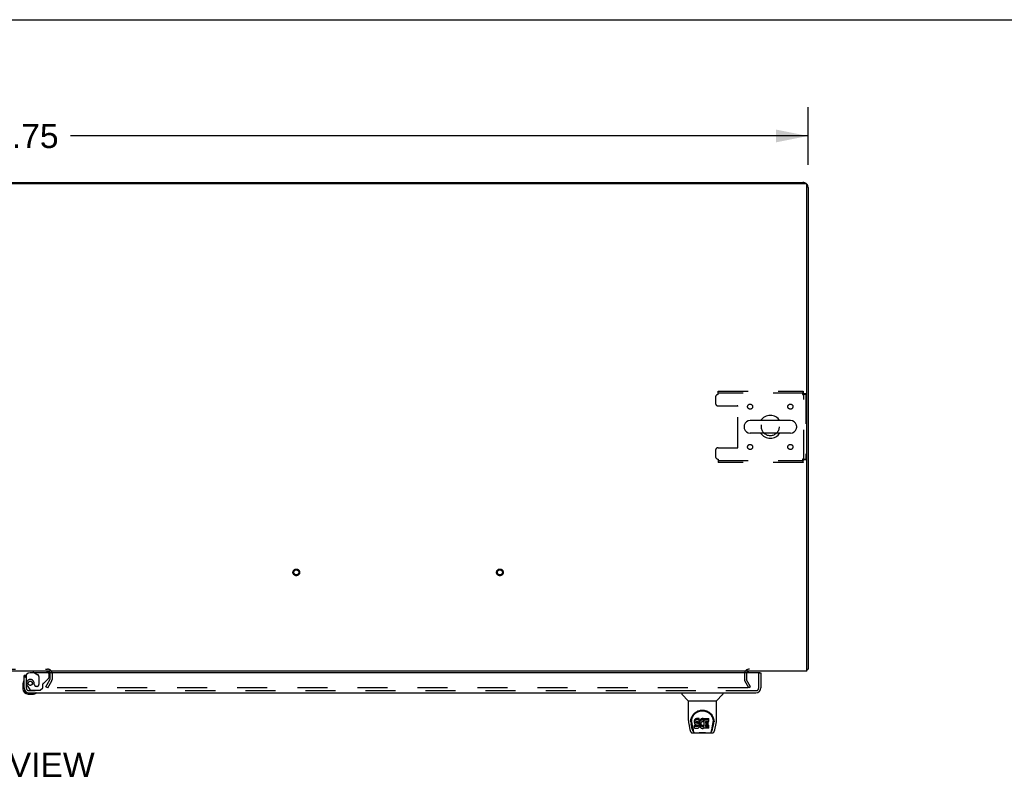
# Model space of a CAD drawing. Header units: inches. Extents: x 0 to 268, y 0 to 174.
# Tile 67 of 71: x 93 to 142, y 136 to 174. Entities that reach past the tile are written whole.
import ezdxf

# ---------------------------------------------------------------- set-up
doc = ezdxf.new("R2010")
doc.units = ezdxf.units.IN
doc.header["$LTSCALE"] = 14.749625
doc.header["$MEASUREMENT"] = 0
doc.linetypes.add('HIDDEN', pattern=[0.2, 0.1, -0.1])
doc.layers.get('0').update_dxf_attribs({"linetype": 'CONTINUOUS'})
for name, color, linetype in [('DEFAULT_2', 8, 'HIDDEN'), ('DIMENSIONS', 7, 'CONTINUOUS'), ('RIGHTHAND_DOOR_ASSEMBLY', 7, 'CONTINUOUS')]:
    doc.layers.add(name, color=color, linetype=linetype)
doc.styles.get("Standard").update_dxf_attribs({"font": 'arial.ttf'})
doc.dimstyles.new('DIMSTYLE_1', dxfattribs={"dimtxt": 1.183125, "dimasz": 1.5775, "dimexe": 0.09, "dimexo": 0.07, "dimgap": 0.0375, "dimtad": 0, "dimtih": 1, "dimtoh": 1, "dimzin": 4, "dimdsep": 46, "dimtxsty": 'Standard', "dimblk": '_FILLED', "dimblk1": '_FILLED', "dimblk2": '_FILLED', "dimcen": 0.09, "dimadec": 3, "dimazin": 1, "dimtfac": 1, "dimtdec": 3, "dimtofl": 0, "dimtmove": 0, "dimatfit": 3, "dimldrblk": '_FILLED', "dimfxl": 0, "dimtolj": 1, "dimtzin": 4, "dimarcsym": 0})

# ---------------------------------------------------------------- blocks, each defined once
blk = doc.blocks.new('_FILLED')
at = {"color": 0, "linetype": 'ByBlock'}
blk.add_solid([(0, 0), (-1, 0.2), (-1, -0.2)], dxfattribs=at)
blk = doc.blocks.new('*D1')
at = {"layer": 'DIMENSIONS', "color": 2, "linetype": 'Continuous'}
for p, q in [((54.158, 166.397), (54.158, 169.236)), ((131.908, 166.397), (131.908, 169.236)), ((54.158, 167.816), (90.375, 167.816)), ((131.908, 167.816), (95.692, 167.816))]:
    blk.add_line(p, q, dxfattribs=at)
at = {"layer": 'DIMENSIONS', "color": 2, "linetype": 'Continuous', "xscale": 1.5775, "yscale": 1.5775, "zscale": 1.5775, "rotation": 180}
blk.add_blockref('_FILLED', (54.158, 167.816), dxfattribs=at)
at = {"layer": 'DIMENSIONS', "color": 2, "linetype": 'Continuous', "xscale": 1.5775, "yscale": 1.5775, "zscale": 1.5775}
blk.add_blockref('_FILLED', (131.908, 167.816), dxfattribs=at)
at = {"layer": 'DIMENSIONS', "color": 2, "linetype": 'Continuous', "insert": (93.033, 168.408), "char_height": 1.1831, "width": 4.13434, "attachment_point": 2, "line_spacing_factor": 0.9}
blk.add_mtext('77.75', dxfattribs=at)

msp = doc.modelspace()

# ---------------------------------------------------------------- linework, layer by layer
at = {"color": 7, "linetype": 'Continuous'}
for p, q in [((0, 173.525), (268.175, 173.525)), ((61.658, 165.539), (124.408, 165.539)), ((124.408, 165.539), (124.408, 165.487)), ((131.042, 153.845), (129.067, 153.845)), ((128.767, 153.583), (128.767, 153.496)), ((131.342, 153.583), (131.342, 153.496)), ((131.042, 153.233), (129.067, 153.233)), ((131.856, 141.643), (131.908, 141.643))]:
    msp.add_line(p, q, dxfattribs=at)
at = {"color": 3, "linetype": 'Continuous'}
for p, q in [((54.27, 165.487), (131.796, 165.487)), ((124.408, 165.539), (131.662, 165.539)), ((131.856, 141.539), (131.856, 165.427)), ((131.908, 165.293), (131.908, 141.643)), ((131.856, 141.539), (54.21, 141.539))]:
    msp.add_line(p, q, dxfattribs=at)
for points in [[(131.856, 141.624), (131.856, 141.624), (131.861, 141.625), (131.865, 141.626), (131.869, 141.627), (131.873, 141.628)], [(131.873, 141.628), (131.881, 141.629), (131.884, 141.63), (131.888, 141.631), (131.891, 141.631), (131.894, 141.632), (131.896, 141.633), (131.899, 141.634), (131.901, 141.635), (131.903, 141.636), (131.905, 141.637), (131.906, 141.638), (131.907, 141.639), (131.908, 141.641), (131.908, 141.642), (131.908, 141.643)]]:
    msp.add_lwpolyline(points, dxfattribs=at)
for centre, radius, start, end in [((131.662, 165.293), 0.246, 50.5601, 90), ((131.796, 165.427), 0.06, 0, 90), ((131.662, 165.293), 0.246, 0, 39.4399), ((94.564, 141.424), 0.115, 18.2523, 64.7751), ((129.03, 141.397), 0.142, 90, 153.5334)]:
    msp.add_arc(centre, radius, start, end, dxfattribs=at)
at = {"color": 7, "linetype": 'Continuous'}
for centre, radius, start, end in [((129.067, 153.539), 0.306, 90, 164.3697), ((130.054, 153.539), 0.562, 32.9567, 147.0433), ((131.042, 153.539), 0.306, 15.6303, 90), ((128.911, 153.583), 0.144, 164.3697, 180), ((128.911, 153.496), 0.144, 180, 195.6303), ((129.067, 153.539), 0.306, 195.6303, 270), ((131.042, 153.539), 0.306, 270, 344.3697), ((131.198, 153.583), 0.144, 0, 15.6303), ((131.198, 153.496), 0.144, 344.3697, 360), ((130.054, 153.539), 0.562, 212.956, 327.044)]:
    msp.add_arc(centre, radius, start, end, dxfattribs=at)
at = {"layer": 'DEFAULT_2', "color": 8, "linetype": 'HIDDEN'}
for p, q in [((127.492, 155.289), (131.67, 155.289)), ((127.492, 155.122), (127.492, 155.289)), ((131.67, 155.289), (131.67, 155.185)), ((127.367, 154.997), (127.367, 154.696)), ((131.67, 155.185), (127.492, 155.185)), ((131.804, 155.155), (131.7, 155.155)), ((131.7, 151.923), (131.7, 155.155)), ((131.804, 155.155), (131.804, 151.923)), ((127.492, 154.571), (128.437, 154.571)), ((128.467, 152.538), (128.467, 154.541)), ((127.367, 152.383), (127.367, 152.081)), ((127.492, 152.508), (128.437, 152.508)), ((127.492, 151.956), (127.492, 151.789)), ((127.492, 151.893), (131.67, 151.893)), ((131.67, 151.789), (131.67, 151.893)), ((131.804, 151.923), (131.7, 151.923)), ((131.67, 151.789), (127.492, 151.789)), ((91.502, 141.643), (94.564, 141.643)), ((94.679, 141.424), (94.679, 141.135)), ((94.783, 141.424), (94.783, 141.135)), ((128.783, 141.397), (128.783, 141.135)), ((128.887, 141.397), (128.887, 141.135)), ((94.479, 140.779), (94.675, 141.119)), ((94.569, 140.727), (94.479, 140.779)), ((128.952, 140.727), (94.502, 140.727)), ((94.569, 140.727), (94.765, 141.067)), ((128.998, 140.727), (128.802, 141.067)), ((129.088, 140.779), (128.892, 141.119)), ((129.088, 140.779), (128.998, 140.727))]:
    msp.add_line(p, q, dxfattribs=at)
for points in [[(131.67, 155.289), (131.668, 155.288), (131.666, 155.285), (131.663, 155.28), (131.661, 155.273), (131.659, 155.264), (131.656, 155.253), (131.654, 155.24), (131.651, 155.227), (131.649, 155.211), (131.647, 155.195), (131.644, 155.178), (131.642, 155.16), (131.64, 155.141), (131.637, 155.122)], [(131.67, 155.185), (131.668, 155.185), (131.666, 155.184), (131.663, 155.182), (131.661, 155.179), (131.659, 155.176), (131.656, 155.172), (131.654, 155.167), (131.651, 155.162), (131.649, 155.156), (131.647, 155.15), (131.644, 155.143), (131.642, 155.136), (131.64, 155.129), (131.637, 155.122)], [(131.637, 155.122), (131.656, 155.125), (131.674, 155.127), (131.692, 155.129), (131.71, 155.132), (131.726, 155.134), (131.741, 155.137), (131.755, 155.139), (131.768, 155.141), (131.779, 155.144), (131.788, 155.146), (131.795, 155.148), (131.8, 155.151), (131.803, 155.153), (131.804, 155.155)], [(131.637, 155.122), (131.644, 155.125), (131.651, 155.127), (131.658, 155.129), (131.665, 155.132), (131.671, 155.134), (131.677, 155.137), (131.682, 155.139), (131.687, 155.141), (131.691, 155.144), (131.694, 155.146), (131.697, 155.148), (131.699, 155.151), (131.7, 155.153), (131.7, 155.155)], [(131.804, 151.923), (131.803, 151.926), (131.8, 151.928), (131.795, 151.93), (131.788, 151.933), (131.779, 151.935), (131.768, 151.938), (131.755, 151.94), (131.741, 151.942), (131.726, 151.945), (131.71, 151.947), (131.692, 151.949), (131.674, 151.952), (131.656, 151.954), (131.637, 151.956)], [(131.637, 151.956), (131.64, 151.949), (131.642, 151.942), (131.644, 151.936), (131.647, 151.929), (131.649, 151.923), (131.651, 151.917), (131.654, 151.912), (131.656, 151.907), (131.659, 151.903), (131.661, 151.9), (131.663, 151.897), (131.666, 151.895), (131.668, 151.894), (131.67, 151.893)], [(131.7, 151.923), (131.7, 151.926), (131.699, 151.928), (131.697, 151.93), (131.694, 151.933), (131.691, 151.935), (131.687, 151.938), (131.682, 151.94), (131.677, 151.942), (131.671, 151.945), (131.665, 151.947), (131.658, 151.949), (131.651, 151.952), (131.644, 151.954), (131.637, 151.956)], [(131.637, 151.956), (131.64, 151.938), (131.642, 151.919), (131.644, 151.901), (131.647, 151.884), (131.649, 151.868), (131.651, 151.852), (131.654, 151.838), (131.656, 151.826), (131.659, 151.815), (131.661, 151.806), (131.663, 151.799), (131.666, 151.794), (131.668, 151.79), (131.67, 151.789)], [(128.972, 140.744), (128.972, 140.742), (128.971, 140.74), (128.971, 140.739), (128.97, 140.737), (128.969, 140.735), (128.967, 140.733), (128.966, 140.732), (128.964, 140.731), (128.962, 140.73), (128.96, 140.729), (128.958, 140.728), (128.956, 140.727), (128.954, 140.727), (128.952, 140.727)], [(128.97, 140.752), (128.971, 140.75), (128.971, 140.748), (128.972, 140.746), (128.972, 140.744), (128.972, 140.744)]]:
    msp.add_lwpolyline(points, dxfattribs=at)
for centre, radius in [((129.065, 154.529), 0.125), ((131.044, 154.529), 0.125), ((130.054, 153.539), 0.438), ((129.065, 152.55), 0.125), ((131.044, 152.55), 0.125), ((106.776, 146.393), 0.164), ((116.776, 146.393), 0.164), ((106.776, 146.393), 0.124), ((116.776, 146.393), 0.124)]:
    msp.add_circle(centre, radius, dxfattribs=at)
for centre, radius, start, end in [((127.492, 154.997), 0.125, 90, 180), ((127.492, 154.696), 0.125, 180, 270), ((128.437, 154.541), 0.03, 0, 90), ((127.492, 152.383), 0.125, 90, 180), ((128.437, 152.538), 0.03, 270, 360), ((127.492, 152.081), 0.125, 180, 270), ((94.564, 141.424), 0.219, 0, 90), ((94.564, 141.424), 0.115, 64.7751, 90), ((94.564, 141.424), 0.115, 0, 18.2523), ((129.03, 141.397), 0.246, 90, 180), ((129.03, 141.397), 0.142, 153.5334, 180), ((94.646, 141.135), 0.033, 330, 360), ((94.646, 141.135), 0.137, 330, 360), ((128.92, 141.135), 0.137, 180, 210), ((128.92, 141.135), 0.033, 180, 210)]:
    msp.add_arc(centre, radius, start, end, dxfattribs=at)
at = {"layer": 'RIGHTHAND_DOOR_ASSEMBLY', "color": 7, "linetype": 'Continuous'}
for p, q in [((93.484, 141.335), (93.408, 141.335)), ((93.85, 141.539), (93.85, 141.5)), ((93.85, 141.5), (93.919, 141.46)), ((129.534, 141.46), (129.596, 141.46)), ((93.348, 140.941), (93.348, 140.684)), ((93.408, 140.728), (93.408, 140.684)), ((93.611, 140.481), (93.655, 140.481)), ((93.611, 140.421), (93.868, 140.421)), ((125.717, 140.481), (125.717, 140.419)), ((126.026, 140.093), (125.728, 140.391)), ((127.416, 140.093), (127.713, 140.391)), ((127.725, 140.481), (127.725, 140.419)), ((126.032, 140.088), (127.41, 140.088)), ((126.032, 139.116), (126.032, 140.088)), ((127.41, 139.116), (127.41, 140.088)), ((126.047, 138.973), (126.112, 138.667)), ((126.15, 139.061), (126.15, 139.061)), ((126.157, 139.148), (126.156, 139.084)), ((126.219, 138.695), (126.166, 138.966)), ((126.194, 139.074), (126.194, 139.051)), ((126.203, 138.953), (126.26, 138.66)), ((126.336, 139.119), (126.335, 139.096)), ((126.335, 139.029), (126.335, 139.096)), ((126.336, 139.052), (126.335, 139.029)), ((126.335, 139.029), (126.335, 139.005)), ((126.335, 139.005), (126.339, 138.981)), ((126.342, 139.143), (126.336, 139.119)), ((126.336, 139.052), (126.336, 139.119)), ((126.342, 139.076), (126.336, 139.052)), ((126.337, 138.743), (126.337, 138.885)), ((126.339, 138.981), (126.348, 138.959)), ((126.351, 139.165), (126.342, 139.143)), ((126.342, 139.076), (126.342, 139.143)), ((126.351, 139.098), (126.342, 139.076)), ((126.401, 138.89), (126.342, 138.889)), ((126.342, 138.822), (126.342, 138.889)), ((126.401, 138.823), (126.342, 138.822)), ((126.348, 138.959), (126.361, 138.939)), ((126.365, 139.185), (126.351, 139.165)), ((126.351, 139.098), (126.351, 139.165)), ((126.365, 139.118), (126.351, 139.098)), ((126.361, 138.939), (126.377, 138.922)), ((126.373, 139.193), (126.365, 139.185)), ((126.365, 139.118), (126.365, 139.185)), ((126.373, 139.126), (126.365, 139.118)), ((126.383, 139.199), (126.373, 139.193)), ((126.373, 139.126), (126.373, 139.193)), ((126.383, 139.133), (126.373, 139.126)), ((126.377, 138.922), (126.397, 138.909)), ((126.404, 139.209), (126.383, 139.199)), ((126.383, 139.133), (126.383, 139.199)), ((126.404, 139.142), (126.383, 139.133)), ((126.397, 138.909), (126.408, 138.904)), ((126.462, 138.89), (126.401, 138.89)), ((126.401, 138.823), (126.401, 138.89)), ((126.462, 138.823), (126.401, 138.823)), ((126.428, 139.216), (126.404, 139.209)), ((126.404, 139.142), (126.404, 139.209)), ((126.428, 139.15), (126.404, 139.142)), ((126.406, 139.032), (126.408, 139.047)), ((126.406, 139.01), (126.406, 139.032)), ((126.406, 139.017), (126.406, 139.032)), ((126.406, 139.01), (126.406, 139.017)), ((126.409, 139.002), (126.406, 139.01)), ((126.408, 139.047), (126.412, 139.054)), ((126.408, 138.904), (126.42, 138.902)), ((126.409, 139.002), (126.409, 139.047)), ((126.413, 138.996), (126.409, 139.002)), ((126.412, 139.054), (126.417, 139.059)), ((126.413, 138.996), (126.413, 139.055)), ((126.419, 138.992), (126.413, 138.996)), ((126.417, 139.059), (126.432, 139.063)), ((126.434, 139.055), (126.419, 139.059)), ((126.419, 139.059), (126.419, 139.059)), ((126.419, 138.992), (126.419, 139.059)), ((126.434, 138.988), (126.419, 138.992)), ((126.42, 138.902), (126.467, 138.902)), ((126.567, 139.216), (126.428, 139.216)), ((126.428, 139.15), (126.428, 139.216)), ((126.567, 139.15), (126.428, 139.15)), ((126.432, 139.063), (126.447, 139.064)), ((126.458, 139.056), (126.434, 139.055)), ((126.434, 138.988), (126.434, 139.055)), ((126.458, 138.989), (126.434, 138.988)), ((126.447, 139.064), (126.559, 139.064)), ((126.482, 139.054), (126.458, 139.056)), ((126.458, 138.989), (126.458, 139.056)), ((126.482, 138.988), (126.458, 138.989)), ((126.477, 138.891), (126.462, 138.89)), ((126.462, 138.823), (126.462, 138.89)), ((126.477, 138.824), (126.462, 138.823)), ((126.467, 138.902), (126.475, 138.901)), ((126.475, 138.901), (126.482, 138.899)), ((126.483, 138.895), (126.477, 138.891)), ((126.477, 138.824), (126.477, 138.891)), ((126.483, 138.828), (126.477, 138.824)), ((126.505, 139.049), (126.482, 139.054)), ((126.482, 138.988), (126.482, 139.054)), ((126.505, 138.982), (126.482, 138.988)), ((126.482, 138.899), (126.488, 138.894)), ((126.485, 138.896), (126.483, 138.895)), ((126.483, 138.828), (126.483, 138.895)), ((126.489, 138.833), (126.483, 138.828)), ((126.488, 138.894), (126.493, 138.888)), ((126.489, 138.833), (126.489, 138.893)), ((126.498, 138.845), (126.489, 138.833)), ((126.493, 138.888), (126.499, 138.875)), ((126.498, 138.845), (126.498, 138.877)), ((126.501, 138.852), (126.498, 138.845)), ((126.499, 138.875), (126.502, 138.86)), ((126.501, 138.852), (126.501, 138.864)), ((126.502, 138.86), (126.501, 138.852)), ((126.516, 139.044), (126.505, 139.049)), ((126.505, 138.982), (126.505, 139.049)), ((126.516, 138.978), (126.505, 138.982)), ((126.526, 139.038), (126.516, 139.044)), ((126.516, 138.978), (126.516, 139.044)), ((126.526, 138.971), (126.516, 138.978)), ((126.543, 139.021), (126.526, 139.038)), ((126.526, 138.971), (126.526, 139.038)), ((126.543, 138.954), (126.526, 138.971)), ((126.556, 139.001), (126.543, 139.021)), ((126.543, 138.954), (126.543, 139.021)), ((126.556, 138.934), (126.543, 138.954)), ((126.553, 138.784), (126.558, 138.795)), ((126.566, 138.979), (126.556, 139.001)), ((126.556, 138.934), (126.556, 139.001)), ((126.566, 138.912), (126.556, 138.934)), ((126.558, 138.795), (126.567, 138.818)), ((126.559, 139.064), (126.565, 139.065)), ((126.565, 139.065), (126.567, 139.07)), ((126.567, 138.975), (126.566, 138.979)), ((126.566, 138.912), (126.566, 138.979)), ((126.572, 138.889), (126.566, 138.912)), ((126.569, 139.174), (126.567, 139.216)), ((126.567, 139.15), (126.567, 139.216)), ((126.569, 139.107), (126.567, 139.15)), ((126.567, 139.07), (126.568, 139.083)), ((126.571, 139.052), (126.567, 139.008)), ((126.567, 138.941), (126.567, 139.008)), ((126.571, 138.986), (126.567, 138.941)), ((126.567, 138.941), (126.568, 138.919)), ((126.567, 138.818), (126.573, 138.841)), ((126.568, 139.083), (126.569, 139.107)), ((126.568, 138.919), (126.571, 138.897)), ((126.569, 139.107), (126.569, 139.174)), ((126.576, 139.074), (126.571, 139.052)), ((126.571, 138.986), (126.571, 139.052)), ((126.576, 139.008), (126.571, 138.986)), ((126.571, 138.897), (126.575, 138.875)), ((126.575, 138.865), (126.572, 138.889)), ((126.573, 138.841), (126.575, 138.865)), ((126.575, 138.865), (126.575, 138.879)), ((126.575, 138.875), (126.582, 138.854)), ((126.582, 139.096), (126.576, 139.074)), ((126.576, 139.008), (126.576, 139.074)), ((126.582, 139.029), (126.576, 139.008)), ((126.59, 139.116), (126.582, 139.096)), ((126.582, 139.029), (126.582, 139.096)), ((126.59, 139.05), (126.582, 139.029)), ((126.582, 138.854), (126.604, 138.815)), ((126.601, 139.136), (126.59, 139.116)), ((126.59, 139.05), (126.59, 139.116)), ((126.601, 139.069), (126.59, 139.05)), ((126.614, 139.154), (126.601, 139.136)), ((126.601, 139.069), (126.601, 139.136)), ((126.614, 139.087), (126.601, 139.069)), ((126.604, 138.815), (126.616, 138.796)), ((126.629, 139.171), (126.614, 139.154)), ((126.614, 139.087), (126.614, 139.154)), ((126.629, 139.104), (126.614, 139.087)), ((126.616, 138.796), (126.631, 138.78)), ((126.645, 139.186), (126.629, 139.171)), ((126.629, 139.104), (126.629, 139.171)), ((126.645, 139.119), (126.629, 139.104)), ((126.637, 138.957), (126.636, 138.93)), ((126.636, 138.93), (126.638, 138.917)), ((126.64, 138.984), (126.637, 138.957)), ((126.638, 138.917), (126.638, 138.957)), ((126.638, 138.917), (126.641, 138.904)), ((126.639, 138.976), (126.641, 138.971)), ((126.644, 138.996), (126.64, 138.984)), ((126.641, 138.971), (126.651, 138.946)), ((126.641, 138.904), (126.641, 138.971)), ((126.641, 138.904), (126.651, 138.879)), ((126.65, 139.008), (126.644, 138.996)), ((126.663, 139.199), (126.645, 139.186)), ((126.645, 139.119), (126.645, 139.186)), ((126.663, 139.132), (126.645, 139.119)), ((126.664, 139.031), (126.65, 139.008)), ((126.651, 138.946), (126.664, 138.923)), ((126.651, 138.879), (126.651, 138.946)), ((126.651, 138.879), (126.664, 138.856)), ((126.684, 139.208), (126.663, 139.199)), ((126.663, 139.132), (126.663, 139.199)), ((126.684, 139.141), (126.663, 139.132)), ((126.672, 139.042), (126.664, 139.031)), ((126.664, 138.923), (126.673, 138.913)), ((126.664, 138.856), (126.664, 138.923)), ((126.664, 138.856), (126.673, 138.846)), ((126.683, 139.049), (126.672, 139.042)), ((126.673, 138.913), (126.683, 138.904)), ((126.673, 138.846), (126.673, 138.913)), ((126.673, 138.846), (126.683, 138.837)), ((126.708, 139.06), (126.683, 139.049)), ((126.683, 138.904), (126.694, 138.897)), ((126.683, 138.837), (126.683, 138.904)), ((126.683, 138.837), (126.694, 138.83)), ((126.705, 139.213), (126.684, 139.208)), ((126.684, 139.141), (126.684, 139.208)), ((126.705, 139.146), (126.684, 139.141)), ((126.694, 138.897), (126.707, 138.892)), ((126.694, 138.83), (126.694, 138.897)), ((126.694, 138.83), (126.707, 138.825)), ((126.728, 139.215), (126.705, 139.213)), ((126.705, 139.146), (126.705, 139.213)), ((126.728, 139.148), (126.705, 139.146)), ((126.707, 138.892), (126.72, 138.889)), ((126.707, 138.825), (126.707, 138.892)), ((126.707, 138.825), (126.72, 138.823)), ((126.721, 139.063), (126.708, 139.06)), ((126.72, 138.889), (126.733, 138.889)), ((126.72, 138.823), (126.72, 138.889)), ((126.72, 138.823), (126.733, 138.822)), ((126.734, 139.063), (126.721, 139.063)), ((126.728, 139.215), (126.75, 139.215)), ((126.728, 139.148), (126.728, 139.215)), ((126.75, 139.148), (126.728, 139.148)), ((126.733, 138.889), (126.746, 138.891)), ((126.733, 138.822), (126.733, 138.889)), ((126.733, 138.822), (126.746, 138.824)), ((126.747, 139.06), (126.734, 139.063)), ((126.746, 138.891), (126.759, 138.895)), ((126.746, 138.824), (126.746, 138.891)), ((126.746, 138.824), (126.759, 138.828)), ((126.76, 139.055), (126.747, 139.06)), ((126.761, 139.213), (126.75, 139.215)), ((126.75, 139.148), (126.75, 139.215)), ((126.761, 139.146), (126.75, 139.148)), ((126.759, 138.895), (126.771, 138.9)), ((126.759, 138.828), (126.759, 138.895)), ((126.759, 138.828), (126.771, 138.834)), ((126.772, 139.209), (126.761, 139.213)), ((126.761, 139.146), (126.761, 139.213)), ((126.772, 139.143), (126.761, 139.146)), ((126.792, 139.125), (126.766, 139.057)), ((126.771, 138.9), (126.782, 138.908)), ((126.771, 138.834), (126.771, 138.9)), ((126.771, 138.834), (126.782, 138.841)), ((126.79, 139.197), (126.772, 139.209)), ((126.772, 139.143), (126.772, 139.209)), ((126.79, 139.131), (126.772, 139.143)), ((126.782, 138.908), (126.782, 138.841)), ((126.789, 138.907), (126.801, 138.889)), ((126.789, 138.84), (126.801, 138.822)), ((126.79, 139.197), (126.79, 139.131)), ((126.792, 139.194), (126.792, 139.131)), ((126.801, 139.214), (127.037, 139.214)), ((126.801, 138.822), (126.801, 139.214)), ((126.801, 139.148), (127.037, 139.148)), ((126.871, 139.06), (126.871, 138.992)), ((126.872, 138.901), (126.872, 138.824)), ((127.037, 139.064), (126.875, 139.064)), ((126.875, 139.055), (127.006, 139.055)), ((126.875, 138.988), (127.006, 138.988)), ((127.006, 138.906), (126.876, 138.906)), ((126.876, 138.886), (127.038, 138.886)), ((126.876, 138.819), (127.038, 138.819)), ((127.011, 138.91), (127.011, 139.05)), ((127.042, 139.069), (127.042, 139.21)), ((127.042, 138.743), (127.042, 138.882)), ((127.181, 138.66), (127.238, 138.95)), ((127.222, 138.695), (127.275, 138.966)), ((127.238, 138.95), (127.239, 138.954)), ((127.285, 139.148), (127.286, 139.084)), ((127.292, 139.061), (127.292, 139.061)), ((127.33, 138.667), (127.395, 138.973)), ((126.236, 138.513), (127.206, 138.513)), ((126.271, 138.592), (126.278, 138.592)), ((126.276, 138.596), (126.28, 138.586)), ((126.28, 138.585), (126.28, 138.586)), ((126.323, 138.513), (126.316, 138.513)), ((126.323, 138.513), (126.321, 138.513)), ((126.342, 138.738), (126.486, 138.738)), ((126.486, 138.738), (126.498, 138.74)), ((126.498, 138.74), (126.509, 138.744)), ((126.509, 138.744), (126.529, 138.758)), ((126.529, 138.758), (126.546, 138.774)), ((126.546, 138.774), (126.553, 138.784)), ((126.631, 138.78), (126.648, 138.765)), ((126.648, 138.765), (126.665, 138.751)), ((126.665, 138.751), (126.675, 138.746)), ((126.675, 138.746), (126.686, 138.742)), ((126.686, 138.742), (126.707, 138.737)), ((126.707, 138.737), (126.729, 138.734)), ((126.729, 138.734), (126.751, 138.737)), ((126.751, 138.737), (126.773, 138.744)), ((126.773, 138.744), (126.792, 138.755)), ((126.802, 138.756), (126.792, 138.756)), ((126.792, 138.755), (126.792, 138.756)), ((126.802, 138.743), (126.802, 138.756)), ((127.038, 138.738), (126.807, 138.738)), ((127.12, 138.513), (127.119, 138.513)), ((127.161, 138.585), (127.162, 138.586)), ((127.162, 138.586), (127.165, 138.596)), ((127.164, 138.592), (127.171, 138.592))]:
    msp.add_line(p, q, dxfattribs=at)
at = {"layer": 'RIGHTHAND_DOOR_ASSEMBLY', "color": 3, "linetype": 'Continuous'}
for p, q in [((93.408, 140.728), (93.408, 141.335)), ((129.534, 141.46), (93.7, 141.46)), ((129.596, 141.46), (129.596, 140.728)), ((93.655, 140.481), (129.349, 140.481))]:
    msp.add_line(p, q, dxfattribs=at)
at = {"layer": 'RIGHTHAND_DOOR_ASSEMBLY', "color": 8, "linetype": 'HIDDEN'}
for p, q in [((93.512, 141.335), (93.484, 141.335)), ((93.512, 141.335), (93.512, 140.728)), ((94.48, 141.539), (93.85, 141.539)), ((93.919, 141.46), (94.088, 141.362)), ((94.138, 141.276), (94.138, 140.896)), ((94.637, 141.26), (94.637, 141.382)), ((129.492, 140.728), (129.492, 141.46)), ((93.587, 140.784), (93.688, 140.64)), ((93.909, 140.896), (93.909, 140.885)), ((94.04, 140.798), (94.007, 140.798)), ((94.204, 140.606), (94.33, 140.732)), ((94.33, 140.732), (94.33, 140.911)), ((94.389, 140.97), (94.608, 141.189)), ((129.349, 140.585), (93.655, 140.585)), ((93.753, 140.606), (94.204, 140.606))]:
    msp.add_line(p, q, dxfattribs=at)
at = {"layer": 'RIGHTHAND_DOOR_ASSEMBLY', "color": 7, "linetype": 'Continuous'}
for points in [[(126.15, 139.074), (126.153, 139.115), (126.159, 139.165), (126.17, 139.212), (126.184, 139.256), (126.201, 139.298), (126.221, 139.337), (126.244, 139.374), (126.269, 139.409), (126.296, 139.442), (126.325, 139.472), (126.357, 139.501), (126.391, 139.526), (126.426, 139.55), (126.464, 139.57), (126.504, 139.589), (126.545, 139.604), (126.588, 139.616), (126.631, 139.625), (126.676, 139.63), (126.721, 139.632), (126.766, 139.63), (126.811, 139.624), (126.855, 139.616), (126.897, 139.604), (126.939, 139.588), (126.978, 139.57), (127.016, 139.549), (127.052, 139.526), (127.085, 139.5), (127.117, 139.472), (127.146, 139.441), (127.173, 139.409), (127.198, 139.374), (127.221, 139.336), (127.24, 139.297), (127.258, 139.255), (127.272, 139.211), (127.282, 139.164), (127.289, 139.114), (127.292, 139.074)], [(126.194, 139.074), (126.194, 139.094), (126.196, 139.118), (126.198, 139.142), (126.202, 139.166), (126.207, 139.19), (126.213, 139.213), (126.219, 139.235), (126.227, 139.258), (126.236, 139.279), (126.245, 139.3), (126.255, 139.321), (126.266, 139.34), (126.278, 139.359), (126.29, 139.377), (126.303, 139.394), (126.316, 139.411), (126.329, 139.427), (126.343, 139.442), (126.358, 139.456), (126.372, 139.469), (126.387, 139.482), (126.403, 139.494), (126.418, 139.505), (126.434, 139.516), (126.449, 139.526), (126.465, 139.535), (126.481, 139.543), (126.497, 139.551), (126.513, 139.558), (126.529, 139.565), (126.545, 139.571), (126.561, 139.576), (126.577, 139.581), (126.593, 139.585), (126.609, 139.589), (126.625, 139.592), (126.64, 139.595), (126.656, 139.597), (126.672, 139.599), (126.688, 139.6), (126.704, 139.601), (126.72, 139.601), (126.736, 139.601), (126.752, 139.6), (126.768, 139.599), (126.784, 139.597), (126.8, 139.595), (126.816, 139.592), (126.832, 139.589), (126.848, 139.585), (126.864, 139.581), (126.88, 139.576), (126.896, 139.571), (126.912, 139.565), (126.928, 139.559), (126.944, 139.551), (126.96, 139.544), (126.976, 139.535), (126.991, 139.526), (127.007, 139.516), (127.023, 139.506), (127.038, 139.495), (127.053, 139.483), (127.068, 139.47), (127.083, 139.457), (127.098, 139.442), (127.112, 139.427), (127.125, 139.411), (127.139, 139.395), (127.152, 139.377), (127.164, 139.359), (127.175, 139.34), (127.186, 139.321), (127.197, 139.301), (127.206, 139.28), (127.215, 139.258), (127.222, 139.236), (127.229, 139.213), (127.235, 139.19), (127.24, 139.167), (127.243, 139.143), (127.246, 139.118), (127.247, 139.094), (127.248, 139.074)], [(126.032, 139.116), (126.033, 139.083), (126.036, 139.043), (126.041, 139.004), (126.047, 138.973)], [(126.15, 139.061), (126.15, 139.066), (126.15, 139.074)], [(126.194, 139.051), (126.194, 139.034), (126.196, 139.006), (126.199, 138.978), (126.203, 138.953)], [(126.342, 138.889), (126.341, 138.889), (126.341, 138.889), (126.34, 138.889), (126.34, 138.889), (126.34, 138.889), (126.339, 138.888), (126.339, 138.888), (126.338, 138.888), (126.338, 138.887), (126.338, 138.887), (126.338, 138.886), (126.337, 138.886), (126.337, 138.885), (126.337, 138.885)], [(126.342, 138.822), (126.341, 138.822), (126.341, 138.822), (126.34, 138.822), (126.34, 138.822), (126.34, 138.822), (126.339, 138.822), (126.339, 138.821), (126.338, 138.821), (126.338, 138.821), (126.338, 138.82), (126.338, 138.82), (126.337, 138.819), (126.337, 138.818), (126.337, 138.818)], [(127.239, 138.954), (127.239, 138.957), (127.24, 138.96), (127.24, 138.963), (127.241, 138.966), (127.241, 138.969), (127.242, 138.972), (127.242, 138.976), (127.243, 138.979), (127.243, 138.983), (127.244, 138.986), (127.244, 138.99), (127.245, 138.994), (127.245, 138.998), (127.245, 139.002), (127.246, 139.006), (127.246, 139.01), (127.247, 139.015), (127.247, 139.019), (127.247, 139.024), (127.247, 139.029), (127.247, 139.033), (127.248, 139.038), (127.248, 139.043), (127.248, 139.048), (127.248, 139.074)], [(127.292, 139.074), (127.292, 139.067), (127.292, 139.061)], [(127.395, 138.973), (127.4, 139.003), (127.406, 139.043), (127.409, 139.083), (127.41, 139.117)], [(126.112, 138.667), (126.115, 138.654), (126.12, 138.636), (126.125, 138.619), (126.13, 138.604), (126.136, 138.591), (126.142, 138.578), (126.148, 138.567), (126.155, 138.556), (126.163, 138.547), (126.172, 138.538), (126.183, 138.53), (126.194, 138.523), (126.206, 138.518), (126.219, 138.514), (126.233, 138.513), (126.236, 138.513)], [(126.26, 138.66), (126.263, 138.648), (126.266, 138.635), (126.269, 138.621), (126.273, 138.608), (126.276, 138.596)], [(126.28, 138.585), (126.285, 138.573), (126.292, 138.56), (126.298, 138.55), (126.305, 138.541), (126.312, 138.532), (126.32, 138.526), (126.329, 138.52), (126.339, 138.516), (126.349, 138.513), (126.357, 138.513)], [(126.437, 138.513), (126.458, 138.513), (126.48, 138.515), (126.503, 138.517), (126.528, 138.52), (126.554, 138.523), (126.58, 138.526), (126.608, 138.528), (126.636, 138.531), (126.665, 138.532), (126.694, 138.533), (126.723, 138.534), (126.752, 138.533), (126.782, 138.532), (126.81, 138.53), (126.838, 138.528), (126.865, 138.525), (126.891, 138.522), (126.916, 138.52), (126.94, 138.517), (126.963, 138.515), (126.984, 138.513), (127.004, 138.513)], [(126.437, 138.513), (126.459, 138.513), (126.486, 138.515), (126.514, 138.518), (126.571, 138.523)], [(126.571, 138.523), (126.6, 138.526), (126.629, 138.528), (126.659, 138.53), (126.69, 138.531), (126.72, 138.532), (126.751, 138.531), (126.781, 138.53), (126.811, 138.529), (126.841, 138.526), (126.87, 138.523), (126.928, 138.518)], [(126.928, 138.518), (126.955, 138.515), (126.982, 138.513), (127.004, 138.513)], [(127.085, 138.513), (127.093, 138.513), (127.103, 138.516), (127.112, 138.52), (127.121, 138.525), (127.13, 138.532), (127.137, 138.54), (127.144, 138.55), (127.15, 138.56), (127.156, 138.573), (127.161, 138.585)], [(127.165, 138.596), (127.169, 138.608), (127.173, 138.621), (127.176, 138.635), (127.179, 138.648), (127.181, 138.66)], [(127.206, 138.513), (127.208, 138.513), (127.221, 138.514), (127.234, 138.518), (127.247, 138.523), (127.258, 138.529), (127.269, 138.537), (127.278, 138.546), (127.286, 138.556), (127.293, 138.566), (127.3, 138.578), (127.306, 138.59), (127.312, 138.604), (127.317, 138.619), (127.322, 138.636), (127.327, 138.654), (127.33, 138.667)]]:
    msp.add_lwpolyline(points, dxfattribs=at)
at = {"layer": 'RIGHTHAND_DOOR_ASSEMBLY', "color": 8, "linetype": 'HIDDEN'}
msp.add_circle((93.712, 140.948), 0.101, dxfattribs=at)
at = {"layer": 'RIGHTHAND_DOOR_ASSEMBLY', "color": 3, "linetype": 'Continuous'}
for centre, radius, start, end in [((93.7, 141.21), 0.25, 90, 180), ((129.534, 141.44), 0.02, 0, 90), ((93.655, 140.728), 0.246, 180, 270), ((129.349, 140.728), 0.246, 270, 360)]:
    msp.add_arc(centre, radius, start, end, dxfattribs=at)
at = {"layer": 'RIGHTHAND_DOOR_ASSEMBLY', "color": 8, "linetype": 'HIDDEN'}
for centre, radius, start, end in [((94.038, 141.276), 0.1, 0, 59.908), ((94.48, 141.382), 0.157, 0, 90), ((94.537, 141.26), 0.1, 315, 360), ((93.655, 140.728), 0.142, 180, 270), ((93.712, 140.948), 0.187, 17.8482, 196.8439), ((93.902, 141.006), 0.386, 196.8439, 215.1), ((93.516, 140.885), 0.393, 1.6599, 17.9298), ((94.007, 140.896), 0.098, 180, 270), ((94.04, 140.896), 0.098, 270, 360), ((94.369, 140.911), 0.039, 111.6096, 180), ((94.318, 141.041), 0.1, 291.6096, 315), ((129.349, 140.728), 0.142, 270, 360), ((93.753, 140.685), 0.079, 215.1, 270)]:
    msp.add_arc(centre, radius, start, end, dxfattribs=at)
at = {"layer": 'RIGHTHAND_DOOR_ASSEMBLY', "color": 7, "linetype": 'Continuous'}
for centre, radius, start, end in [((93.598, 140.941), 0.25, 149.1101, 180), ((93.397, 141.061), 0.015, 96.3796, 149.1101), ((93.393, 141.061), 0.015, 0, 83.6204), ((93.611, 140.684), 0.263, 180, 270), ((93.611, 140.684), 0.203, 180, 270), ((93.868, 140.671), 0.25, 270, 300.8899), ((93.988, 140.466), 0.015, 6.3796, 90), ((93.988, 140.47), 0.015, 300.8899, 353.6204), ((125.756, 140.419), 0.0394, 180, 225), ((127.685, 140.419), 0.0394, 315, 360), ((126.04, 140.107), 0.0197, 225, 262.5), ((127.402, 140.107), 0.0197, 277.5, 315)]:
    msp.add_arc(centre, radius, start, end, dxfattribs=at)
for centre, major_axis, ratio, start_param, end_param in [((126.721, 139.074), (0, 0.565), 0.999848, 1.137008, 1.76365), ((126.721, 139.074), (0, 0.565), 0.999848, 4.519536, 5.145564), ((126.761, 139.059), (0, 0.00448), 1, -3.557718, -1.937287), ((126.785, 138.904), (0.00448, 0), 1, 0.594971, 2.222579), ((126.785, 138.837), (0.00448, 0), 1, 0.594971, 2.222579), ((126.788, 139.194), (0, 0.00448), 1, -1.566905, -0.665444), ((126.788, 139.127), (0.00448, 0), 1, 5.916695, 7.188538), ((126.875, 139.06), (0.00448, 0), 1, 1.570796, 3.141593), ((126.875, 139.059), (0, 0.00448), 1, -4.318348, -3.643774), ((126.875, 138.992), (0.00448, 0), 1, -3.141593, -1.570796), ((126.876, 138.901), (0.00448, 0), 1, 1.570796, 3.141593), ((126.876, 138.891), (0.00448, 0), 1, -3.141593, -1.570796), ((126.876, 138.824), (0.00448, 0), 1, -3.141593, -1.570796), ((126.875, 139.059), (0.00448, 0), 1, -2.072978, -1.570796), ((127.006, 139.05), (0.00448, 0), 1, 0, 1.570796), ((127.006, 138.983), (0.00448, 0), 1, 0, 1.570796), ((127.006, 138.91), (0.00448, 0), 1, -1.570796, 0), ((127.037, 139.21), (0.00448, 0), 1, 0, 1.570796), ((127.037, 139.143), (0.00448, 0), 1, 0, 1.570796), ((127.037, 139.069), (0.00448, 0), 1, -1.570796, 0), ((127.038, 138.882), (0.00448, 0), 1, 0, 1.570796), ((127.038, 138.815), (0.00448, 0), 1, 0, 1.570796), ((126.277, 138.946), (0.007, 0.354), 0.213027, -3.923008, -3.13761), ((126.342, 138.743), (0, 0.00483), 1, 1.570796, 3.141593), ((126.807, 138.743), (0.00448, 0), 1, -3.141593, -1.570796), ((127.038, 138.743), (0.00448, 0), 1, -1.570796, 0), ((127.165, 138.946), (-0.007, 0.354), 0.213027, -3.145575, -2.360177)]:
    msp.add_ellipse(centre, major_axis=major_axis, ratio=ratio, start_param=start_param, end_param=end_param, dxfattribs=at)

# ---------------------------------------------------------------- texts
at = {"layer": 'DIMENSIONS', "color": 2, "linetype": 'Continuous', "insert": (92.834, 137.537), "char_height": 1.1831, "width": 8.06196, "attachment_point": 2, "line_spacing_factor": 0.9}
msp.add_mtext('TOP VIEW', dxfattribs=at)

# ---------------------------------------------------------------- dimensions: what is measured, and where the dimension line sits
at = {"layer": 'DIMENSIONS', "color": 2, "linetype": 'Continuous'}
dim = msp.add_linear_dim(base=(54.158, 167.816), p1=(131.908, 169.306), p2=(54.158, 169.306), angle=180, dimstyle='DIMSTYLE_1', dxfattribs=at)
dim.commit()
dim.dimension.update_dxf_attribs({"geometry": '*D1', "text_midpoint": (93.037, 167.801), "dimtype": 160})

doc.saveas('drawing.dxf')
